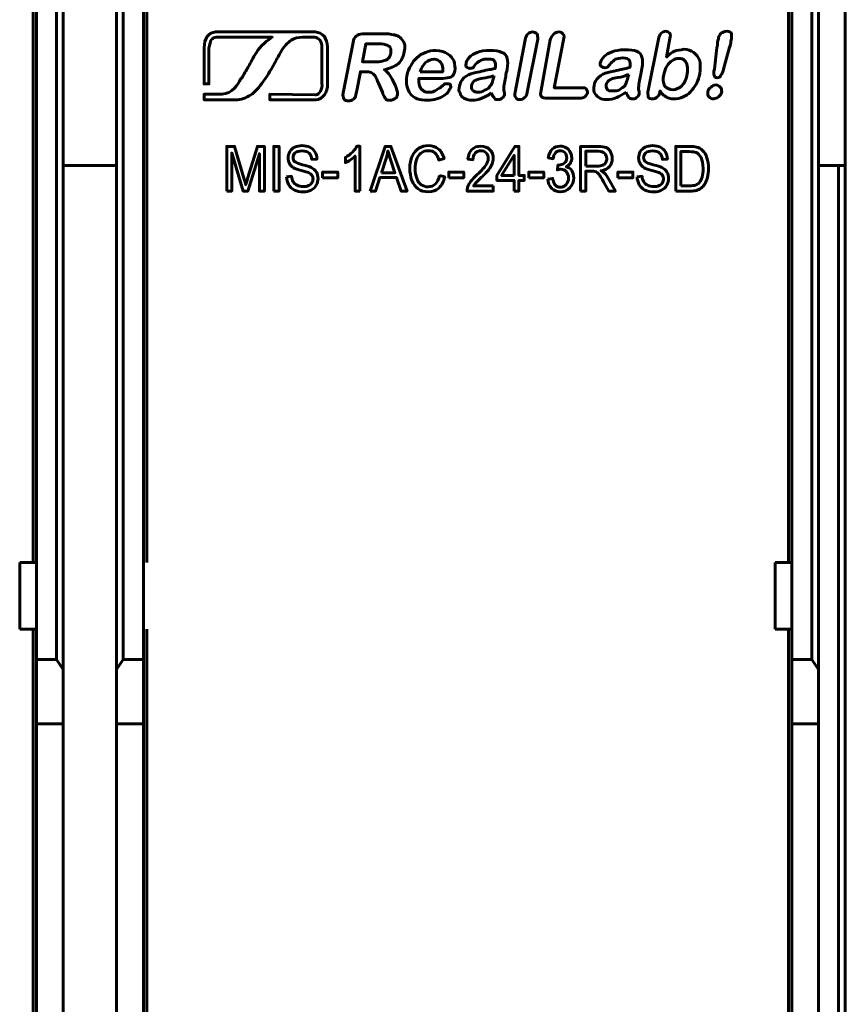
# Model space of a CAD drawing. Header units: millimetres. Extents: x -13 to 39, y -19 to 89.
# Tile 7 of 9: x 14 to 39, y 36 to 65. Entities that reach past the tile are written whole.
import ezdxf

# ---------------------------------------------------------------- set-up
doc = ezdxf.new("R2010")
doc.units = ezdxf.units.MM
doc.linetypes.add('K5LT_BASIC', pattern=[0])

msp = doc.modelspace()

# ---------------------------------------------------------------- linework, layer by layer
at = {"color": 150, "linetype": 'K5LT_BASIC', "lineweight": 60, "true_color": 0x0080ff}
for p, q in [((37.239, 49.238), (37.239, 71.638)), ((14.639, 49.238), (14.639, 67.263)), ((18.039, 49.238), (18.039, 67.263)), ((14.739, 49.238), (14.739, 66.558)), ((15.339, 66.558), (15.339, 46.338)), ((17.339, 46.338), (17.339, 66.558)), ((17.939, 66.558), (17.939, 49.238)), ((37.339, 49.238), (37.339, 66.558)), ((37.939, 66.558), (37.939, 46.338)), ((15.539, 66.302), (15.539, 46.03)), ((17.139, 46.03), (17.139, 66.302)), ((38.139, 46.03), (38.139, 66.302)), ((38.939, 61.118), (38.939, 66.238)), ((15.539, 61.118), (17.139, 61.118)), ((38.139, 61.118), (38.739, 61.118)), ((38.939, 61.118), (38.739, 61.118)), ((38.739, 61.118), (38.739, 8.557)), ((38.939, 61.118), (38.939, 8.557)), ((14.739, 49.238), (14.239, 49.238)), ((14.239, 47.238), (14.239, 49.238)), ((14.739, 49.238), (14.739, 47.238)), ((17.939, 49.238), (17.939, 47.238)), ((36.839, 47.238), (36.839, 49.238)), ((37.339, 49.238), (36.839, 49.238)), ((37.339, 47.238), (37.339, 49.238)), ((14.739, 47.238), (14.239, 47.238)), ((14.639, 22.438), (14.639, 47.238)), ((14.739, 46.338), (14.739, 47.238)), ((17.939, 47.238), (17.939, 46.338)), ((18.039, 22.438), (18.039, 47.238)), ((36.839, 47.238), (37.339, 47.238)), ((37.239, 22.438), (37.239, 47.238)), ((37.339, 46.338), (37.339, 47.238)), ((15.339, 46.338), (14.739, 46.338)), ((14.739, 46.338), (14.739, 44.413)), ((15.539, 46.03), (15.339, 46.338)), ((17.139, 46.03), (17.339, 46.338)), ((17.339, 46.338), (17.939, 46.338)), ((17.939, 46.338), (17.939, 44.413)), ((37.339, 46.338), (37.339, 44.413)), ((37.939, 46.338), (37.339, 46.338)), ((38.139, 46.03), (37.939, 46.338)), ((15.539, 44.413), (15.539, 46.03)), ((17.139, 44.413), (17.139, 46.03)), ((38.139, 44.413), (38.139, 46.03)), ((14.739, 44.413), (15.539, 44.413)), ((14.739, 44.413), (14.739, 25.262)), ((15.539, 25.262), (15.539, 44.413)), ((17.139, 25.262), (17.139, 44.413)), ((17.939, 44.413), (17.139, 44.413)), ((17.939, 44.413), (17.939, 25.262)), ((37.339, 44.413), (37.339, 25.262)), ((38.139, 44.413), (37.339, 44.413)), ((38.139, 25.262), (38.139, 44.413))]:
    msp.add_line(p, q, dxfattribs=at)
for points, knots in [([(33.69, 64.919), (33.69, 64.919), (33.59, 64.363), (33.59, 64.363), (33.67, 64.443), (33.75, 64.502), (33.829, 64.542), (33.908, 64.562), (34.009, 64.581), (34.107, 64.601), (34.227, 64.601), (34.326, 64.562), (34.405, 64.502), (34.485, 64.443), (34.545, 64.363), (34.584, 64.264), (34.604, 64.145), (34.604, 64.025), (34.584, 63.866), (34.564, 63.767), (34.525, 63.668), (34.485, 63.568), (34.426, 63.469), (34.366, 63.389), (34.306, 63.329), (34.247, 63.251), (34.167, 63.21), (34.087, 63.171), (33.988, 63.132), (33.908, 63.111), (33.809, 63.111), (33.769, 63.111), (33.709, 63.111), (33.67, 63.132), (33.61, 63.151), (33.571, 63.171), (33.551, 63.191), (33.512, 63.21), (33.491, 63.231), (33.471, 63.251), (33.452, 63.27), (33.432, 63.31), (33.392, 63.35), (33.392, 63.35), (33.392, 63.31), (33.392, 63.31), (33.372, 63.251), (33.352, 63.191), (33.313, 63.171), (33.273, 63.132), (33.214, 63.111), (33.173, 63.111), (33.114, 63.111), (33.074, 63.132), (33.054, 63.151), (33.035, 63.191), (33.035, 63.251), (33.035, 63.31), (33.035, 63.31), (33.352, 64.899), (33.352, 64.899), (33.352, 64.979), (33.392, 65.038), (33.432, 65.078), (33.471, 65.117), (33.512, 65.137), (33.571, 65.137), (33.61, 65.137), (33.65, 65.117), (33.69, 65.078), (33.709, 65.038), (33.709, 64.998), (33.69, 64.919)], [0, 0, 0, 0, 0.041667, 0.041667, 0.041667, 0.083333, 0.083333, 0.083333, 0.125, 0.125, 0.125, 0.166667, 0.166667, 0.166667, 0.208333, 0.208333, 0.208333, 0.25, 0.25, 0.25, 0.291667, 0.291667, 0.291667, 0.333333, 0.333333, 0.333333, 0.375, 0.375, 0.375, 0.416667, 0.416667, 0.416667, 0.458333, 0.458333, 0.458333, 0.5, 0.5, 0.5, 0.541667, 0.541667, 0.541667, 0.583333, 0.583333, 0.583333, 0.625, 0.625, 0.625, 0.666667, 0.666667, 0.666667, 0.708333, 0.708333, 0.708333, 0.75, 0.75, 0.75, 0.791667, 0.791667, 0.791667, 0.833333, 0.833333, 0.833333, 0.875, 0.875, 0.875, 0.916667, 0.916667, 0.916667, 0.958333, 0.958333, 0.958333, 1, 1, 1, 1]), ([(35.021, 64.005), (35.021, 64.005), (35.1, 64.64), (35.1, 64.64), (35.12, 64.76), (35.12, 64.86), (35.141, 64.899), (35.141, 64.979), (35.18, 65.038), (35.219, 65.078), (35.279, 65.117), (35.319, 65.137), (35.398, 65.137), (35.458, 65.137), (35.517, 65.117), (35.538, 65.058), (35.538, 65.018), (35.538, 64.938), (35.517, 64.839), (35.517, 64.78), (35.498, 64.72), (35.478, 64.661), (35.478, 64.661), (35.299, 64.005), (35.299, 64.005), (35.279, 63.925), (35.26, 63.866), (35.219, 63.826), (35.2, 63.767), (35.16, 63.747), (35.1, 63.747), (35.061, 63.747), (35.021, 63.767), (35.021, 63.806), (35.001, 63.847), (35.001, 63.925), (35.021, 64.005)], [0, 0, 0, 0, 0.083333, 0.083333, 0.083333, 0.166667, 0.166667, 0.166667, 0.25, 0.25, 0.25, 0.333333, 0.333333, 0.333333, 0.416667, 0.416667, 0.416667, 0.5, 0.5, 0.5, 0.583333, 0.583333, 0.583333, 0.666667, 0.666667, 0.666667, 0.75, 0.75, 0.75, 0.833333, 0.833333, 0.833333, 0.916667, 0.916667, 0.916667, 1, 1, 1, 1]), ([(21.792, 64.959), (21.039, 64.959), (20.12, 64.959), (20.12, 64.959), (20.066, 64.959), (20.011, 64.922), (19.975, 64.886), (19.939, 64.831), (19.921, 64.741), (19.902, 64.632), (19.902, 64.632), (19.902, 63.559), (19.902, 63.559), (19.757, 63.559), (19.757, 63.559), (19.757, 64.649), (19.757, 64.649), (19.757, 64.777), (19.793, 64.886), (19.848, 64.976), (19.902, 65.068), (19.994, 65.104), (20.103, 65.122), (20.103, 65.122), (20.12, 65.122), (20.12, 65.122), (22.755, 65.122), (22.755, 65.122), (23.082, 65.122), (23.082, 65.122), (23.191, 65.104), (23.282, 65.068), (23.354, 64.976), (23.409, 64.886), (23.446, 64.795), (23.446, 64.668), (23.446, 64.668), (23.446, 64.649), (23.446, 64.649), (23.446, 63.578), (23.446, 63.578), (23.463, 63.305), (23.3, 63.087), (23.1, 63.087), (23.1, 63.087), (23.082, 63.087), (23.082, 63.087), (21.719, 63.087), (21.719, 63.087), (21.719, 63.251), (21.719, 63.251), (23.082, 63.232), (23.082, 63.232), (23.1, 63.232), (23.1, 63.232), (23.209, 63.251), (23.3, 63.396), (23.282, 63.578), (23.282, 63.578), (23.282, 64.649), (23.282, 64.649), (23.282, 64.741), (23.264, 64.813), (23.228, 64.867), (23.173, 64.922), (23.119, 64.959), (23.064, 64.959), (23.064, 64.959), (23.082, 64.959), (23.082, 64.959), (22.755, 64.959), (22.755, 64.959), (22.735, 64.959), (22.7, 64.959)], [0.8299716, 0.8299716, 0.8299716, 0.8299716, 0.8518519, 0.8518519, 0.8518519, 0.8888889, 0.8888889, 0.8888889, 0.9259259, 0.9259259, 0.9259259, 0.962963, 0.962963, 1, 1, 1.037037, 1.037037, 1.037037, 1.0740741, 1.0740741, 1.0740741, 1.1111111, 1.1111111, 1.1111111, 1.1481481, 1.1481481, 1.1851852, 1.1851852, 1.2222222, 1.2222222, 1.2222222, 1.2592593, 1.2592593, 1.2592593, 1.2962963, 1.2962963, 1.2962963, 1.3333333, 1.3333333, 1.3703704, 1.3703704, 1.3703704, 1.4074074, 1.4074074, 1.4074074, 1.4444444, 1.4444444, 1.4814815, 1.4814815, 1.5185185, 1.5185185, 1.5555556, 1.5555556, 1.5925926, 1.5925926, 1.5925926, 1.6296296, 1.6296296, 1.6296296, 1.6666667, 1.6666667, 1.6666667, 1.7037037, 1.7037037, 1.7037037, 1.7407407, 1.7407407, 1.7407407, 1.7777778, 1.7777778, 1.8148148, 1.8148148, 1.817982, 1.817982, 1.817982, 1.817982]), ([(21.792, 64.959), (21.792, 64.959), (21.792, 64.959), (21.792, 64.959), (21.665, 64.886), (21.428, 64.686), (21.319, 64.504), (21.21, 64.322), (21.156, 64.213), (21.084, 64.087), (21.029, 63.995), (20.975, 63.905), (20.902, 63.76), (20.883, 63.741), (20.866, 63.723), (20.847, 63.705), (20.774, 63.559), (20.611, 63.269), (20.284, 63.251), (20.284, 63.251), (19.757, 63.251), (19.757, 63.251), (19.757, 63.087), (19.757, 63.087), (20.684, 63.087), (20.684, 63.087), (20.866, 63.087), (21.011, 63.142), (21.156, 63.232), (21.283, 63.324), (21.411, 63.469), (21.52, 63.632), (21.683, 63.85), (21.774, 64.014), (21.919, 64.286), (21.956, 64.341), (21.973, 64.395), (22.046, 64.504), (22.155, 64.686), (22.246, 64.795), (22.356, 64.867), (22.465, 64.94), (22.574, 64.959), (22.7, 64.959), (22.7, 64.959), (22.7, 64.959), (22.699, 64.959)], [0.9999909, 0.9999909, 0.9999909, 0.9999909, 1, 1, 1, 1.0666667, 1.0666667, 1.0666667, 1.1333333, 1.1333333, 1.1333333, 1.2, 1.2, 1.2, 1.2666667, 1.2666667, 1.2666667, 1.3333333, 1.3333333, 1.3333333, 1.4, 1.4, 1.4666667, 1.4666667, 1.5333333, 1.5333333, 1.5333333, 1.6, 1.6, 1.6, 1.6666667, 1.6666667, 1.6666667, 1.7333333, 1.7333333, 1.7333333, 1.8, 1.8, 1.8, 1.8666667, 1.8666667, 1.8666667, 1.9333333, 1.9333333, 1.9333333, 1.9344784, 1.9344784, 1.9344784, 1.9344784]), ([(24.572, 63.925), (24.572, 63.925), (24.433, 63.925), (24.433, 63.925), (24.314, 63.31), (24.314, 63.31), (24.293, 63.21), (24.274, 63.151), (24.234, 63.111), (24.174, 63.072), (24.135, 63.052), (24.016, 63.052), (23.956, 63.072), (23.936, 63.111), (23.917, 63.151), (23.896, 63.21), (23.917, 63.29), (23.917, 63.29), (24.215, 64.8), (24.215, 64.8), (24.234, 64.899), (24.254, 64.959), (24.314, 64.998), (24.353, 65.038), (24.413, 65.058), (24.492, 65.058), (24.492, 65.058), (25.148, 65.058), (25.148, 65.058), (25.247, 65.058), (25.306, 65.058), (25.366, 65.038), (25.446, 65.038), (25.485, 65.018), (25.545, 64.998), (25.604, 64.979), (25.645, 64.938), (25.684, 64.879), (25.725, 64.839), (25.744, 64.78), (25.764, 64.72), (25.764, 64.661), (25.764, 64.581), (25.744, 64.521), (25.725, 64.383), (25.664, 64.264), (25.565, 64.164), (25.466, 64.085), (25.327, 64.025), (25.148, 63.985), (25.207, 63.946), (25.267, 63.886), (25.327, 63.806), (25.366, 63.747), (25.406, 63.668), (25.446, 63.588), (25.485, 63.508), (25.505, 63.43), (25.526, 63.37), (25.545, 63.29), (25.545, 63.251), (25.545, 63.231), (25.526, 63.191), (25.526, 63.171), (25.505, 63.151), (25.485, 63.132), (25.446, 63.111), (25.425, 63.091), (25.386, 63.072), (25.347, 63.072), (25.306, 63.072), (25.267, 63.072), (25.228, 63.072), (25.207, 63.091), (25.187, 63.111), (25.168, 63.151), (25.148, 63.171), (25.128, 63.21), (25.108, 63.251), (25.088, 63.31), (25.088, 63.31), (24.969, 63.588), (24.969, 63.588), (24.93, 63.668), (24.909, 63.747), (24.87, 63.806), (24.83, 63.847), (24.79, 63.886), (24.751, 63.906), (24.71, 63.925), (24.651, 63.925), (24.572, 63.925)], [0, 0, 0, 0, 0.032258, 0.032258, 0.064516, 0.064516, 0.064516, 0.096774, 0.096774, 0.096774, 0.129032, 0.129032, 0.16129, 0.16129, 0.16129, 0.193548, 0.193548, 0.193548, 0.225806, 0.225806, 0.225806, 0.258065, 0.258065, 0.258065, 0.290323, 0.290323, 0.290323, 0.322581, 0.322581, 0.322581, 0.354839, 0.354839, 0.354839, 0.387097, 0.387097, 0.387097, 0.419355, 0.419355, 0.419355, 0.451613, 0.451613, 0.451613, 0.483871, 0.483871, 0.483871, 0.516129, 0.516129, 0.516129, 0.548387, 0.548387, 0.548387, 0.580645, 0.580645, 0.580645, 0.612903, 0.612903, 0.612903, 0.645161, 0.645161, 0.645161, 0.677419, 0.677419, 0.677419, 0.709677, 0.709677, 0.709677, 0.741935, 0.741935, 0.741935, 0.774194, 0.774194, 0.774194, 0.806452, 0.806452, 0.806452, 0.83871, 0.83871, 0.83871, 0.870968, 0.870968, 0.870968, 0.903226, 0.903226, 0.903226, 0.935484, 0.935484, 0.935484, 0.967742, 0.967742, 0.967742, 1, 1, 1, 1]), ([(29.062, 63.31), (29.062, 63.31), (29.359, 64.879), (29.359, 64.879), (29.38, 64.959), (29.399, 65.018), (29.439, 65.058), (29.479, 65.098), (29.538, 65.117), (29.578, 65.117), (29.637, 65.117), (29.678, 65.098), (29.717, 65.058), (29.737, 65.018), (29.737, 64.959), (29.737, 64.899), (29.737, 64.899), (29.419, 63.31), (29.419, 63.31), (29.419, 63.231), (29.38, 63.171), (29.339, 63.151), (29.3, 63.111), (29.261, 63.091), (29.141, 63.091), (29.101, 63.111), (29.082, 63.151), (29.041, 63.191), (29.041, 63.231), (29.062, 63.31)], [0, 0, 0, 0, 0.1, 0.1, 0.1, 0.2, 0.2, 0.2, 0.3, 0.3, 0.3, 0.4, 0.4, 0.4, 0.5, 0.5, 0.5, 0.6, 0.6, 0.6, 0.7, 0.7, 0.7, 0.8, 0.8, 0.9, 0.9, 0.9, 1, 1, 1, 1]), ([(30.512, 64.879), (30.512, 64.879), (30.233, 63.449), (30.233, 63.449), (31.048, 63.449), (31.048, 63.449), (31.108, 63.449), (31.167, 63.449), (31.188, 63.409), (31.207, 63.37), (31.227, 63.329), (31.227, 63.29), (31.207, 63.251), (31.188, 63.21), (31.147, 63.171), (31.108, 63.151), (31.048, 63.132), (30.989, 63.132), (30.989, 63.132), (30.035, 63.132), (30.035, 63.132), (29.935, 63.132), (29.876, 63.151), (29.856, 63.171), (29.816, 63.21), (29.816, 63.29), (29.836, 63.37), (29.836, 63.37), (30.114, 64.879), (30.114, 64.879), (30.134, 64.959), (30.173, 65.018), (30.214, 65.058), (30.253, 65.098), (30.313, 65.117), (30.432, 65.117), (30.471, 65.098), (30.492, 65.058), (30.531, 65.018), (30.531, 64.959), (30.512, 64.879)], [0, 0, 0, 0, 0.071429, 0.071429, 0.142857, 0.142857, 0.142857, 0.214286, 0.214286, 0.214286, 0.285714, 0.285714, 0.285714, 0.357143, 0.357143, 0.357143, 0.428571, 0.428571, 0.428571, 0.5, 0.5, 0.5, 0.571429, 0.571429, 0.571429, 0.642857, 0.642857, 0.642857, 0.714286, 0.714286, 0.714286, 0.785714, 0.785714, 0.785714, 0.857143, 0.857143, 0.928571, 0.928571, 0.928571, 1, 1, 1, 1]), ([(24.969, 64.76), (24.969, 64.76), (24.591, 64.76), (24.591, 64.76), (24.492, 64.223), (24.492, 64.223), (24.85, 64.223), (24.85, 64.223), (24.949, 64.223), (25.029, 64.223), (25.088, 64.244), (25.168, 64.264), (25.228, 64.283), (25.267, 64.323), (25.306, 64.363), (25.327, 64.422), (25.347, 64.482), (25.347, 64.542), (25.347, 64.601), (25.327, 64.64), (25.306, 64.681), (25.287, 64.7), (25.228, 64.72), (25.187, 64.741), (25.108, 64.76), (24.969, 64.76)], [0, 0, 0, 0, 0.111111, 0.111111, 0.222222, 0.222222, 0.333333, 0.333333, 0.333333, 0.444444, 0.444444, 0.444444, 0.555556, 0.555556, 0.555556, 0.666667, 0.666667, 0.666667, 0.777778, 0.777778, 0.777778, 0.888889, 0.888889, 0.888889, 1, 1, 1, 1]), ([(26.896, 63.728), (26.896, 63.728), (26.181, 63.728), (26.181, 63.728), (26.181, 63.648), (26.181, 63.568), (26.201, 63.508), (26.22, 63.449), (26.241, 63.389), (26.3, 63.37), (26.34, 63.329), (26.399, 63.31), (26.518, 63.31), (26.559, 63.31), (26.598, 63.329), (26.618, 63.329), (26.658, 63.35), (26.697, 63.37), (26.738, 63.409), (26.777, 63.43), (26.816, 63.449), (26.837, 63.469), (26.896, 63.508), (26.935, 63.549), (26.956, 63.568), (26.995, 63.568), (27.036, 63.568), (27.055, 63.568), (27.095, 63.568), (27.114, 63.549), (27.134, 63.529), (27.134, 63.489), (27.134, 63.449), (27.114, 63.43), (27.095, 63.389), (27.075, 63.35), (27.036, 63.29), (26.995, 63.251), (26.935, 63.21), (26.876, 63.171), (26.797, 63.132), (26.717, 63.111), (26.618, 63.091), (26.539, 63.072), (26.44, 63.072), (26.201, 63.072), (26.023, 63.132), (25.922, 63.27), (25.824, 63.409), (25.784, 63.588), (25.824, 63.806), (25.844, 63.925), (25.883, 64.025), (25.943, 64.104), (25.982, 64.204), (26.042, 64.283), (26.121, 64.342), (26.201, 64.422), (26.28, 64.462), (26.38, 64.502), (26.479, 64.542), (26.578, 64.562), (26.697, 64.562), (26.837, 64.562), (26.956, 64.521), (27.036, 64.462), (27.134, 64.402), (27.194, 64.323), (27.233, 64.244), (27.254, 64.145), (27.274, 64.045), (27.233, 63.847), (27.194, 63.787), (27.075, 63.747), (26.995, 63.728), (26.896, 63.728)], [0, 0, 0, 0, 0.038462, 0.038462, 0.038462, 0.076923, 0.076923, 0.076923, 0.115385, 0.115385, 0.115385, 0.153846, 0.153846, 0.192308, 0.192308, 0.192308, 0.230769, 0.230769, 0.230769, 0.269231, 0.269231, 0.269231, 0.307692, 0.307692, 0.307692, 0.346154, 0.346154, 0.346154, 0.384615, 0.384615, 0.384615, 0.423077, 0.423077, 0.423077, 0.461538, 0.461538, 0.461538, 0.5, 0.5, 0.5, 0.538462, 0.538462, 0.538462, 0.576923, 0.576923, 0.576923, 0.615385, 0.615385, 0.615385, 0.653846, 0.653846, 0.653846, 0.692308, 0.692308, 0.692308, 0.730769, 0.730769, 0.730769, 0.769231, 0.769231, 0.769231, 0.807692, 0.807692, 0.807692, 0.846154, 0.846154, 0.846154, 0.884615, 0.884615, 0.884615, 0.923077, 0.923077, 0.961538, 0.961538, 1, 1, 1, 1]), ([(28.346, 63.29), (28.246, 63.21), (28.147, 63.171), (28.068, 63.132), (27.969, 63.091), (27.87, 63.072), (27.77, 63.072), (27.691, 63.072), (27.611, 63.091), (27.531, 63.132), (27.472, 63.171), (27.432, 63.21), (27.412, 63.29), (27.373, 63.35), (27.373, 63.409), (27.393, 63.489), (27.412, 63.588), (27.453, 63.668), (27.531, 63.747), (27.611, 63.806), (27.71, 63.866), (27.81, 63.886), (27.85, 63.886), (27.909, 63.906), (28.008, 63.925), (28.088, 63.946), (28.168, 63.966), (28.246, 63.985), (28.306, 63.985), (28.386, 64.005), (28.466, 64.025), (28.485, 64.124), (28.485, 64.204), (28.445, 64.244), (28.425, 64.283), (28.366, 64.303), (28.246, 64.303), (28.168, 64.303), (28.088, 64.303), (28.028, 64.264), (27.989, 64.244), (27.929, 64.204), (27.889, 64.164), (27.85, 64.104), (27.81, 64.065), (27.81, 64.045), (27.79, 64.045), (27.751, 64.025), (27.71, 64.025), (27.671, 64.025), (27.631, 64.045), (27.611, 64.065), (27.591, 64.085), (27.572, 64.124), (27.591, 64.164), (27.591, 64.223), (27.631, 64.283), (27.691, 64.363), (27.751, 64.422), (27.829, 64.462), (27.929, 64.502), (28.028, 64.542), (28.147, 64.562), (28.306, 64.562), (28.466, 64.562), (28.585, 64.542), (28.665, 64.502), (28.743, 64.482), (28.803, 64.422), (28.823, 64.323), (28.843, 64.244), (28.843, 64.145), (28.823, 64.005), (28.803, 63.925), (28.784, 63.847), (28.784, 63.787), (28.764, 63.728), (28.764, 63.668), (28.743, 63.588), (28.724, 63.529), (28.724, 63.449), (28.724, 63.37), (28.743, 63.31), (28.743, 63.251), (28.743, 63.231), (28.724, 63.191), (28.704, 63.151), (28.665, 63.132), (28.624, 63.091), (28.585, 63.091), (28.544, 63.091), (28.505, 63.091), (28.466, 63.091), (28.445, 63.132), (28.406, 63.171), (28.386, 63.21), (28.346, 63.29)], [0, 0, 0, 0, 0.03125, 0.03125, 0.03125, 0.0625, 0.0625, 0.0625, 0.09375, 0.09375, 0.09375, 0.125, 0.125, 0.125, 0.15625, 0.15625, 0.15625, 0.1875, 0.1875, 0.1875, 0.21875, 0.21875, 0.21875, 0.25, 0.25, 0.25, 0.28125, 0.28125, 0.28125, 0.3125, 0.3125, 0.3125, 0.34375, 0.34375, 0.34375, 0.375, 0.375, 0.375, 0.40625, 0.40625, 0.40625, 0.4375, 0.4375, 0.4375, 0.46875, 0.46875, 0.46875, 0.5, 0.5, 0.5, 0.53125, 0.53125, 0.53125, 0.5625, 0.5625, 0.5625, 0.59375, 0.59375, 0.59375, 0.625, 0.625, 0.625, 0.65625, 0.65625, 0.65625, 0.6875, 0.6875, 0.6875, 0.71875, 0.71875, 0.71875, 0.75, 0.75, 0.75, 0.78125, 0.78125, 0.78125, 0.8125, 0.8125, 0.8125, 0.84375, 0.84375, 0.84375, 0.875, 0.875, 0.875, 0.90625, 0.90625, 0.90625, 0.9375, 0.9375, 0.9375, 0.96875, 0.96875, 0.96875, 1, 1, 1, 1]), ([(32.379, 63.31), (32.279, 63.251), (32.18, 63.191), (32.101, 63.151), (32.002, 63.111), (31.903, 63.091), (31.803, 63.091), (31.704, 63.091), (31.624, 63.111), (31.564, 63.151), (31.505, 63.191), (31.465, 63.251), (31.426, 63.31), (31.406, 63.37), (31.406, 63.43), (31.426, 63.508), (31.426, 63.608), (31.486, 63.687), (31.564, 63.767), (31.644, 63.826), (31.724, 63.886), (31.843, 63.906), (31.882, 63.906), (31.942, 63.925), (32.022, 63.946), (32.121, 63.966), (32.201, 63.985), (32.279, 64.005), (32.339, 64.005), (32.419, 64.025), (32.499, 64.065), (32.518, 64.145), (32.499, 64.223), (32.478, 64.264), (32.458, 64.303), (32.398, 64.342), (32.279, 64.342), (32.18, 64.323), (32.121, 64.323), (32.061, 64.303), (32.022, 64.264), (31.962, 64.223), (31.922, 64.184), (31.882, 64.124), (31.843, 64.085), (31.823, 64.065), (31.823, 64.065), (31.784, 64.045), (31.743, 64.045), (31.704, 64.045), (31.664, 64.065), (31.644, 64.085), (31.605, 64.104), (31.605, 64.145), (31.605, 64.184), (31.624, 64.244), (31.664, 64.323), (31.724, 64.383), (31.784, 64.443), (31.862, 64.482), (31.962, 64.521), (32.061, 64.562), (32.18, 64.581), (32.339, 64.581), (32.499, 64.581), (32.618, 64.562), (32.696, 64.542), (32.776, 64.502), (32.836, 64.443), (32.856, 64.363), (32.875, 64.264), (32.875, 64.164), (32.856, 64.025), (32.836, 63.946), (32.816, 63.866), (32.816, 63.806), (32.797, 63.747), (32.776, 63.687), (32.776, 63.608), (32.756, 63.549), (32.756, 63.469), (32.756, 63.389), (32.776, 63.329), (32.776, 63.27), (32.776, 63.251), (32.756, 63.21), (32.737, 63.191), (32.696, 63.151), (32.657, 63.111), (32.618, 63.111), (32.558, 63.111), (32.538, 63.111), (32.499, 63.132), (32.458, 63.151), (32.439, 63.191), (32.398, 63.251), (32.379, 63.31)], [0, 0, 0, 0, 0.03125, 0.03125, 0.03125, 0.0625, 0.0625, 0.0625, 0.09375, 0.09375, 0.09375, 0.125, 0.125, 0.125, 0.15625, 0.15625, 0.15625, 0.1875, 0.1875, 0.1875, 0.21875, 0.21875, 0.21875, 0.25, 0.25, 0.25, 0.28125, 0.28125, 0.28125, 0.3125, 0.3125, 0.3125, 0.34375, 0.34375, 0.34375, 0.375, 0.375, 0.375, 0.40625, 0.40625, 0.40625, 0.4375, 0.4375, 0.4375, 0.46875, 0.46875, 0.46875, 0.5, 0.5, 0.5, 0.53125, 0.53125, 0.53125, 0.5625, 0.5625, 0.5625, 0.59375, 0.59375, 0.59375, 0.625, 0.625, 0.625, 0.65625, 0.65625, 0.65625, 0.6875, 0.6875, 0.6875, 0.71875, 0.71875, 0.71875, 0.75, 0.75, 0.75, 0.78125, 0.78125, 0.78125, 0.8125, 0.8125, 0.8125, 0.84375, 0.84375, 0.84375, 0.875, 0.875, 0.875, 0.90625, 0.90625, 0.90625, 0.9375, 0.9375, 0.9375, 0.96875, 0.96875, 0.96875, 1, 1, 1, 1]), ([(26.22, 63.925), (26.22, 63.925), (26.896, 63.925), (26.896, 63.925), (26.896, 64.065), (26.896, 64.145), (26.837, 64.204), (26.797, 64.264), (26.717, 64.303), (26.637, 64.303), (26.539, 64.303), (26.459, 64.264), (26.38, 64.204), (26.32, 64.145), (26.261, 64.045), (26.22, 63.925)], [0, 0, 0, 0, 0.2, 0.2, 0.2, 0.4, 0.4, 0.4, 0.6, 0.6, 0.6, 0.8, 0.8, 0.8, 1, 1, 1, 1]), ([(33.512, 63.847), (33.471, 63.707), (33.491, 63.588), (33.531, 63.508), (33.59, 63.43), (33.67, 63.389), (33.789, 63.389), (33.869, 63.389), (33.968, 63.43), (34.048, 63.508), (34.128, 63.588), (34.187, 63.707), (34.206, 63.866), (34.227, 63.946), (34.227, 64.045), (34.206, 64.104), (34.206, 64.184), (34.167, 64.223), (34.128, 64.264), (34.087, 64.303), (34.028, 64.323), (33.968, 64.323), (33.888, 64.323), (33.829, 64.303), (33.769, 64.264), (33.69, 64.223), (33.65, 64.164), (33.61, 64.104), (33.551, 64.025), (33.531, 63.946), (33.512, 63.847)], [0, 0, 0, 0, 0.1, 0.1, 0.1, 0.2, 0.2, 0.2, 0.3, 0.3, 0.3, 0.4, 0.4, 0.4, 0.5, 0.5, 0.5, 0.6, 0.6, 0.6, 0.7, 0.7, 0.7, 0.8, 0.8, 0.8, 0.9, 0.9, 0.9, 1, 1, 1, 1]), ([(28.425, 63.806), (28.366, 63.787), (28.287, 63.767), (28.187, 63.747), (28.068, 63.728), (28.008, 63.707), (27.969, 63.707), (27.909, 63.687), (27.87, 63.668), (27.829, 63.648), (27.79, 63.608), (27.77, 63.568), (27.751, 63.508), (27.751, 63.469), (27.751, 63.409), (27.79, 63.37), (27.829, 63.329), (27.889, 63.31), (27.948, 63.31), (28.028, 63.31), (28.088, 63.329), (28.147, 63.37), (28.227, 63.389), (28.287, 63.449), (28.306, 63.489), (28.366, 63.549), (28.386, 63.627), (28.425, 63.767), (28.425, 63.767), (28.425, 63.806), (28.425, 63.806)], [0, 0, 0, 0, 0.1, 0.1, 0.1, 0.2, 0.2, 0.2, 0.3, 0.3, 0.3, 0.4, 0.4, 0.4, 0.5, 0.5, 0.5, 0.6, 0.6, 0.6, 0.7, 0.7, 0.7, 0.8, 0.8, 0.8, 0.9, 0.9, 0.9, 1, 1, 1, 1]), ([(32.458, 63.847), (32.398, 63.826), (32.32, 63.787), (32.22, 63.767), (32.101, 63.747), (32.022, 63.728), (31.981, 63.728), (31.942, 63.707), (31.903, 63.687), (31.862, 63.668), (31.823, 63.627), (31.803, 63.588), (31.784, 63.529), (31.784, 63.489), (31.784, 63.43), (31.823, 63.389), (31.862, 63.35), (31.903, 63.35), (31.981, 63.35), (32.041, 63.35), (32.121, 63.35), (32.18, 63.389), (32.26, 63.43), (32.3, 63.469), (32.339, 63.508), (32.379, 63.568), (32.419, 63.668), (32.439, 63.787), (32.439, 63.787), (32.458, 63.847), (32.458, 63.847)], [0, 0, 0, 0, 0.1, 0.1, 0.1, 0.2, 0.2, 0.2, 0.3, 0.3, 0.3, 0.4, 0.4, 0.4, 0.5, 0.5, 0.5, 0.6, 0.6, 0.6, 0.7, 0.7, 0.7, 0.8, 0.8, 0.8, 0.9, 0.9, 0.9, 1, 1, 1, 1]), ([(35.001, 63.111), (34.942, 63.111), (34.902, 63.132), (34.862, 63.171), (34.822, 63.21), (34.822, 63.251), (34.822, 63.329), (34.843, 63.37), (34.862, 63.43), (34.921, 63.469), (34.962, 63.508), (35.001, 63.529), (35.12, 63.529), (35.16, 63.508), (35.2, 63.469), (35.24, 63.43), (35.24, 63.37), (35.24, 63.329), (35.219, 63.251), (35.2, 63.21), (35.141, 63.171), (35.1, 63.132), (35.041, 63.132), (35.001, 63.111)], [0, 0, 0, 0, 0.125, 0.125, 0.125, 0.25, 0.25, 0.25, 0.375, 0.375, 0.375, 0.5, 0.5, 0.625, 0.625, 0.625, 0.75, 0.75, 0.75, 0.875, 0.875, 0.875, 1, 1, 1, 1]), ([(20.431, 60.353), (20.431, 60.353), (20.431, 61.692), (20.431, 61.692), (20.666, 61.692), (20.666, 61.692), (20.947, 60.744), (20.947, 60.744), (20.973, 60.656), (20.991, 60.59), (21.003, 60.546), (21.017, 60.595), (21.038, 60.667), (21.067, 60.761), (21.067, 60.761), (21.352, 61.692), (21.352, 61.692), (21.562, 61.692), (21.562, 61.692), (21.562, 60.353), (21.562, 60.353), (21.411, 60.353), (21.411, 60.353), (21.411, 61.473), (21.411, 61.473), (21.065, 60.353), (21.065, 60.353), (20.924, 60.353), (20.924, 60.353), (20.582, 61.494), (20.582, 61.494), (20.582, 60.353), (20.582, 60.353), (20.431, 60.353), (20.431, 60.353)], [0, 0, 0, 0, 0.066667, 0.066667, 0.133333, 0.133333, 0.2, 0.2, 0.2, 0.266667, 0.266667, 0.266667, 0.333333, 0.333333, 0.333333, 0.4, 0.4, 0.466667, 0.466667, 0.533333, 0.533333, 0.6, 0.6, 0.666667, 0.666667, 0.733333, 0.733333, 0.8, 0.8, 0.866667, 0.866667, 0.933333, 0.933333, 1, 1, 1, 1]), ([(21.84, 60.353), (21.84, 60.353), (21.84, 61.692), (21.84, 61.692), (21.998, 61.692), (21.998, 61.692), (21.998, 60.353), (21.998, 60.353), (21.84, 60.353), (21.84, 60.353)], [0, 0, 0, 0, 0.25, 0.25, 0.5, 0.5, 0.75, 0.75, 1, 1, 1, 1]), ([(22.222, 60.783), (22.222, 60.783), (22.37, 60.798), (22.37, 60.798), (22.377, 60.731), (22.393, 60.676), (22.419, 60.633), (22.444, 60.59), (22.484, 60.555), (22.538, 60.528), (22.592, 60.501), (22.652, 60.488), (22.72, 60.488), (22.78, 60.488), (22.832, 60.498), (22.878, 60.518), (22.924, 60.538), (22.958, 60.566), (22.98, 60.601), (23.002, 60.637), (23.014, 60.675), (23.014, 60.716), (23.014, 60.758), (23.003, 60.794), (22.982, 60.826), (22.96, 60.857), (22.924, 60.883), (22.875, 60.905), (22.843, 60.918), (22.773, 60.94), (22.555, 60.999), (22.479, 61.027), (22.435, 61.053), (22.378, 61.087), (22.336, 61.129), (22.309, 61.178), (22.281, 61.228), (22.267, 61.284), (22.267, 61.345), (22.267, 61.413), (22.284, 61.476), (22.318, 61.535), (22.352, 61.594), (22.402, 61.638), (22.467, 61.669), (22.532, 61.699), (22.605, 61.714), (22.684, 61.714), (22.772, 61.714), (22.85, 61.699), (22.917, 61.667), (22.984, 61.635), (23.035, 61.588), (23.072, 61.525), (23.108, 61.463), (23.127, 61.393), (23.13, 61.314), (23.13, 61.314), (22.979, 61.301), (22.979, 61.301), (22.971, 61.386), (22.944, 61.45), (22.897, 61.493), (22.85, 61.536), (22.781, 61.557), (22.69, 61.557), (22.596, 61.557), (22.526, 61.538), (22.483, 61.499), (22.44, 61.459), (22.418, 61.412), (22.418, 61.356), (22.418, 61.308), (22.433, 61.269), (22.464, 61.238), (22.494, 61.207), (22.573, 61.175), (22.7, 61.142), (22.828, 61.11), (22.915, 61.081), (22.963, 61.057), (23.032, 61.021), (23.083, 60.976), (23.115, 60.921), (23.148, 60.866), (23.165, 60.803), (23.165, 60.731), (23.165, 60.66), (23.147, 60.593), (23.11, 60.53), (23.074, 60.467), (23.023, 60.418), (22.887, 60.348), (22.812, 60.331), (22.727, 60.331), (22.62, 60.331), (22.53, 60.349), (22.458, 60.384), (22.385, 60.419), (22.329, 60.472), (22.288, 60.543), (22.246, 60.614), (22.225, 60.694), (22.222, 60.783)], [0, 0, 0, 0, 0.028571, 0.028571, 0.028571, 0.057143, 0.057143, 0.057143, 0.085714, 0.085714, 0.085714, 0.114286, 0.114286, 0.114286, 0.142857, 0.142857, 0.142857, 0.171429, 0.171429, 0.171429, 0.2, 0.2, 0.2, 0.228571, 0.228571, 0.228571, 0.257143, 0.257143, 0.257143, 0.285714, 0.285714, 0.314286, 0.314286, 0.314286, 0.342857, 0.342857, 0.342857, 0.371429, 0.371429, 0.371429, 0.4, 0.4, 0.4, 0.428571, 0.428571, 0.428571, 0.457143, 0.457143, 0.457143, 0.485714, 0.485714, 0.485714, 0.514286, 0.514286, 0.514286, 0.542857, 0.542857, 0.542857, 0.571429, 0.571429, 0.571429, 0.6, 0.6, 0.6, 0.628571, 0.628571, 0.628571, 0.657143, 0.657143, 0.657143, 0.685714, 0.685714, 0.685714, 0.714286, 0.714286, 0.714286, 0.742857, 0.742857, 0.742857, 0.771429, 0.771429, 0.771429, 0.8, 0.8, 0.8, 0.828571, 0.828571, 0.828571, 0.857143, 0.857143, 0.857143, 0.885714, 0.885714, 0.914286, 0.914286, 0.914286, 0.942857, 0.942857, 0.942857, 0.971429, 0.971429, 0.971429, 1, 1, 1, 1]), ([(24.418, 60.353), (24.418, 60.353), (24.272, 60.353), (24.272, 60.353), (24.272, 61.401), (24.272, 61.401), (24.237, 61.363), (24.191, 61.325), (24.134, 61.288), (24.077, 61.25), (24.026, 61.222), (23.981, 61.203), (23.981, 61.203), (23.981, 61.362), (23.981, 61.362), (24.062, 61.405), (24.133, 61.457), (24.194, 61.519), (24.255, 61.58), (24.299, 61.64), (24.324, 61.698), (24.324, 61.698), (24.418, 61.698), (24.418, 61.698), (24.418, 60.353), (24.418, 60.353)], [0, 0, 0, 0, 0.111111, 0.111111, 0.222222, 0.222222, 0.222222, 0.333333, 0.333333, 0.333333, 0.444444, 0.444444, 0.444444, 0.555556, 0.555556, 0.555556, 0.666667, 0.666667, 0.666667, 0.777778, 0.777778, 0.777778, 0.888889, 0.888889, 1, 1, 1, 1]), ([(24.72, 60.353), (24.72, 60.353), (25.175, 61.692), (25.175, 61.692), (25.347, 61.692), (25.347, 61.692), (25.83, 60.353), (25.83, 60.353), (25.651, 60.353), (25.651, 60.353), (25.514, 60.759), (25.514, 60.759), (25.015, 60.759), (25.015, 60.759), (24.887, 60.353), (24.887, 60.353), (24.72, 60.353), (24.72, 60.353)], [0, 0, 0, 0, 0.125, 0.125, 0.25, 0.25, 0.375, 0.375, 0.5, 0.5, 0.625, 0.625, 0.75, 0.75, 0.875, 0.875, 1, 1, 1, 1]), ([(26.799, 60.823), (26.799, 60.823), (26.956, 60.778), (26.956, 60.778), (26.923, 60.633), (26.864, 60.522), (26.779, 60.446), (26.694, 60.369), (26.589, 60.331), (26.466, 60.331), (26.339, 60.331), (26.235, 60.36), (26.155, 60.419), (26.075, 60.478), (26.014, 60.563), (25.972, 60.674), (25.931, 60.786), (25.91, 60.905), (25.91, 61.033), (25.91, 61.172), (25.933, 61.293), (25.98, 61.397), (26.028, 61.501), (26.095, 61.58), (26.268, 61.688), (26.364, 61.714), (26.468, 61.714), (26.587, 61.714), (26.687, 61.681), (26.767, 61.612), (26.848, 61.544), (26.905, 61.448), (26.936, 61.325), (26.936, 61.325), (26.782, 61.284), (26.782, 61.284), (26.755, 61.381), (26.715, 61.452), (26.663, 61.496), (26.611, 61.541), (26.545, 61.563), (26.466, 61.563), (26.375, 61.563), (26.299, 61.538), (26.238, 61.489), (26.177, 61.44), (26.134, 61.374), (26.109, 61.291), (26.084, 61.207), (26.072, 61.122), (26.072, 61.034), (26.072, 60.92), (26.087, 60.82), (26.116, 60.736), (26.145, 60.651), (26.191, 60.587), (26.252, 60.545), (26.314, 60.503), (26.381, 60.482), (26.453, 60.482), (26.541, 60.482), (26.615, 60.511), (26.675, 60.568), (26.736, 60.625), (26.777, 60.71), (26.799, 60.823)], [0, 0, 0, 0, 0.045455, 0.045455, 0.045455, 0.090909, 0.090909, 0.090909, 0.136364, 0.136364, 0.136364, 0.181818, 0.181818, 0.181818, 0.227273, 0.227273, 0.227273, 0.272727, 0.272727, 0.272727, 0.318182, 0.318182, 0.318182, 0.363636, 0.363636, 0.409091, 0.409091, 0.409091, 0.454545, 0.454545, 0.454545, 0.5, 0.5, 0.5, 0.545455, 0.545455, 0.545455, 0.590909, 0.590909, 0.590909, 0.636364, 0.636364, 0.636364, 0.681818, 0.681818, 0.681818, 0.727273, 0.727273, 0.727273, 0.772727, 0.772727, 0.772727, 0.818182, 0.818182, 0.818182, 0.863636, 0.863636, 0.863636, 0.909091, 0.909091, 0.909091, 0.954545, 0.954545, 0.954545, 1, 1, 1, 1]), ([(28.407, 60.51), (28.407, 60.51), (28.407, 60.353), (28.407, 60.353), (27.622, 60.353), (27.622, 60.353), (27.621, 60.393), (27.627, 60.431), (27.639, 60.468), (27.659, 60.528), (27.691, 60.587), (27.736, 60.646), (27.78, 60.704), (27.844, 60.771), (27.926, 60.848), (28.054, 60.967), (28.142, 61.061), (28.187, 61.131), (28.233, 61.201), (28.256, 61.267), (28.256, 61.329), (28.256, 61.394), (28.235, 61.449), (28.194, 61.494), (28.152, 61.539), (28.098, 61.561), (28.032, 61.561), (27.961, 61.561), (27.905, 61.537), (27.863, 61.49), (27.821, 61.443), (27.8, 61.378), (27.799, 61.294), (27.799, 61.294), (27.65, 61.311), (27.65, 61.311), (27.66, 61.437), (27.699, 61.533), (27.766, 61.599), (27.833, 61.665), (27.922, 61.698), (28.035, 61.698), (28.149, 61.698), (28.239, 61.662), (28.305, 61.591), (28.372, 61.519), (28.405, 61.431), (28.405, 61.326), (28.405, 61.272), (28.395, 61.219), (28.376, 61.168), (28.356, 61.116), (28.324, 61.061), (28.279, 61.004), (28.234, 60.947), (28.159, 60.868), (28.055, 60.768), (27.967, 60.685), (27.911, 60.629), (27.886, 60.6), (27.861, 60.57), (27.841, 60.54), (27.825, 60.51), (27.825, 60.51), (28.407, 60.51), (28.407, 60.51)], [0, 0, 0, 0, 0.045455, 0.045455, 0.090909, 0.090909, 0.090909, 0.136364, 0.136364, 0.136364, 0.181818, 0.181818, 0.181818, 0.227273, 0.227273, 0.227273, 0.272727, 0.272727, 0.272727, 0.318182, 0.318182, 0.318182, 0.363636, 0.363636, 0.363636, 0.409091, 0.409091, 0.409091, 0.454545, 0.454545, 0.454545, 0.5, 0.5, 0.5, 0.545455, 0.545455, 0.545455, 0.590909, 0.590909, 0.590909, 0.636364, 0.636364, 0.636364, 0.681818, 0.681818, 0.681818, 0.727273, 0.727273, 0.727273, 0.772727, 0.772727, 0.772727, 0.818182, 0.818182, 0.818182, 0.863636, 0.863636, 0.863636, 0.909091, 0.909091, 0.909091, 0.954545, 0.954545, 0.954545, 1, 1, 1, 1]), ([(29.029, 60.353), (29.029, 60.353), (29.029, 60.673), (29.029, 60.673), (28.514, 60.673), (28.514, 60.673), (28.514, 60.825), (28.514, 60.825), (29.056, 61.692), (29.056, 61.692), (29.175, 61.692), (29.175, 61.692), (29.175, 60.825), (29.175, 60.825), (29.336, 60.825), (29.336, 60.825), (29.336, 60.673), (29.336, 60.673), (29.175, 60.673), (29.175, 60.673), (29.175, 60.353), (29.175, 60.353), (29.029, 60.353), (29.029, 60.353)], [0, 0, 0, 0, 0.090909, 0.090909, 0.181818, 0.181818, 0.272727, 0.272727, 0.363636, 0.363636, 0.454545, 0.454545, 0.545455, 0.545455, 0.636364, 0.636364, 0.727273, 0.727273, 0.818182, 0.818182, 0.909091, 0.909091, 1, 1, 1, 1]), ([(30.036, 60.709), (30.036, 60.709), (30.182, 60.731), (30.182, 60.731), (30.199, 60.638), (30.227, 60.57), (30.267, 60.529), (30.307, 60.488), (30.356, 60.467), (30.414, 60.467), (30.483, 60.467), (30.542, 60.494), (30.588, 60.548), (30.635, 60.601), (30.659, 60.668), (30.659, 60.747), (30.659, 60.822), (30.637, 60.885), (30.593, 60.934), (30.549, 60.983), (30.494, 61.007), (30.426, 61.007), (30.399, 61.007), (30.365, 61.001), (30.324, 60.989), (30.324, 60.989), (30.34, 61.133), (30.34, 61.133), (30.349, 61.132), (30.357, 61.131), (30.363, 61.131), (30.426, 61.131), (30.481, 61.15), (30.531, 61.186), (30.581, 61.222), (30.606, 61.279), (30.606, 61.354), (30.606, 61.414), (30.588, 61.464), (30.551, 61.504), (30.515, 61.543), (30.469, 61.563), (30.412, 61.563), (30.355, 61.563), (30.307, 61.543), (30.27, 61.502), (30.232, 61.462), (30.208, 61.401), (30.197, 61.32), (30.197, 61.32), (30.051, 61.35), (30.051, 61.35), (30.069, 61.46), (30.109, 61.546), (30.173, 61.607), (30.235, 61.667), (30.314, 61.698), (30.408, 61.698), (30.473, 61.698), (30.532, 61.682), (30.586, 61.651), (30.641, 61.619), (30.683, 61.577), (30.712, 61.523), (30.74, 61.469), (30.755, 61.411), (30.755, 61.351), (30.755, 61.293), (30.741, 61.241), (30.714, 61.193), (30.686, 61.146), (30.645, 61.108), (30.591, 61.08), (30.662, 61.062), (30.716, 61.024), (30.755, 60.966), (30.793, 60.909), (30.813, 60.837), (30.813, 60.75), (30.813, 60.633), (30.775, 60.534), (30.7, 60.453), (30.624, 60.371), (30.529, 60.331), (30.413, 60.331), (30.309, 60.331), (30.223, 60.366), (30.154, 60.436), (30.085, 60.506), (30.046, 60.597), (30.036, 60.709)], [0, 0, 0, 0, 0.033333, 0.033333, 0.033333, 0.066667, 0.066667, 0.066667, 0.1, 0.1, 0.1, 0.133333, 0.133333, 0.133333, 0.166667, 0.166667, 0.166667, 0.2, 0.2, 0.2, 0.233333, 0.233333, 0.233333, 0.266667, 0.266667, 0.266667, 0.3, 0.3, 0.3, 0.333333, 0.333333, 0.333333, 0.366667, 0.366667, 0.366667, 0.4, 0.4, 0.4, 0.433333, 0.433333, 0.433333, 0.466667, 0.466667, 0.466667, 0.5, 0.5, 0.5, 0.533333, 0.533333, 0.533333, 0.566667, 0.566667, 0.566667, 0.6, 0.6, 0.6, 0.633333, 0.633333, 0.633333, 0.666667, 0.666667, 0.666667, 0.7, 0.7, 0.7, 0.733333, 0.733333, 0.733333, 0.766667, 0.766667, 0.766667, 0.8, 0.8, 0.8, 0.833333, 0.833333, 0.833333, 0.866667, 0.866667, 0.866667, 0.9, 0.9, 0.9, 0.933333, 0.933333, 0.933333, 0.966667, 0.966667, 0.966667, 1, 1, 1, 1]), ([(31.018, 60.353), (31.018, 60.353), (31.018, 61.692), (31.018, 61.692), (31.544, 61.692), (31.544, 61.692), (31.649, 61.692), (31.73, 61.68), (31.84, 61.632), (31.883, 61.59), (31.916, 61.529), (31.949, 61.468), (31.965, 61.401), (31.965, 61.327), (31.965, 61.232), (31.938, 61.152), (31.884, 61.087), (31.829, 61.022), (31.745, 60.981), (31.632, 60.963), (31.673, 60.94), (31.705, 60.918), (31.726, 60.896), (31.772, 60.849), (31.816, 60.789), (31.856, 60.718), (31.856, 60.718), (32.061, 60.353), (32.061, 60.353), (31.865, 60.353), (31.865, 60.353), (31.708, 60.632), (31.708, 60.632), (31.663, 60.713), (31.625, 60.774), (31.596, 60.817), (31.566, 60.859), (31.539, 60.889), (31.516, 60.906), (31.493, 60.923), (31.469, 60.935), (31.444, 60.942), (31.427, 60.946), (31.398, 60.948), (31.357, 60.948), (31.357, 60.948), (31.176, 60.948), (31.176, 60.948), (31.176, 60.353), (31.176, 60.353), (31.018, 60.353), (31.018, 60.353)], [0, 0, 0, 0, 0.052632, 0.052632, 0.105263, 0.105263, 0.105263, 0.157895, 0.157895, 0.210526, 0.210526, 0.210526, 0.263158, 0.263158, 0.263158, 0.315789, 0.315789, 0.315789, 0.368421, 0.368421, 0.368421, 0.421053, 0.421053, 0.421053, 0.473684, 0.473684, 0.473684, 0.526316, 0.526316, 0.578947, 0.578947, 0.631579, 0.631579, 0.631579, 0.684211, 0.684211, 0.684211, 0.736842, 0.736842, 0.736842, 0.789474, 0.789474, 0.789474, 0.842105, 0.842105, 0.842105, 0.894737, 0.894737, 0.947368, 0.947368, 1, 1, 1, 1]), ([(32.711, 60.783), (32.711, 60.783), (32.858, 60.798), (32.858, 60.798), (32.865, 60.731), (32.881, 60.676), (32.907, 60.633), (32.932, 60.59), (32.972, 60.555), (33.026, 60.528), (33.08, 60.501), (33.14, 60.488), (33.208, 60.488), (33.268, 60.488), (33.32, 60.498), (33.366, 60.518), (33.412, 60.538), (33.446, 60.566), (33.468, 60.601), (33.491, 60.637), (33.502, 60.675), (33.502, 60.716), (33.502, 60.758), (33.491, 60.794), (33.47, 60.826), (33.448, 60.857), (33.413, 60.883), (33.363, 60.905), (33.331, 60.918), (33.261, 60.94), (33.043, 60.999), (32.967, 61.027), (32.923, 61.053), (32.867, 61.087), (32.825, 61.129), (32.797, 61.178), (32.769, 61.228), (32.755, 61.284), (32.755, 61.345), (32.755, 61.413), (32.772, 61.476), (32.806, 61.535), (32.84, 61.594), (32.89, 61.638), (32.955, 61.669), (33.02, 61.699), (33.093, 61.714), (33.173, 61.714), (33.26, 61.714), (33.338, 61.699), (33.405, 61.667), (33.472, 61.635), (33.523, 61.588), (33.56, 61.525), (33.596, 61.463), (33.615, 61.393), (33.618, 61.314), (33.618, 61.314), (33.467, 61.301), (33.467, 61.301), (33.459, 61.386), (33.432, 61.45), (33.385, 61.493), (33.339, 61.536), (33.27, 61.557), (33.179, 61.557), (33.084, 61.557), (33.014, 61.538), (32.971, 61.499), (32.928, 61.459), (32.906, 61.412), (32.906, 61.356), (32.906, 61.308), (32.921, 61.269), (32.952, 61.238), (32.982, 61.207), (33.061, 61.175), (33.188, 61.142), (33.316, 61.11), (33.403, 61.081), (33.451, 61.057), (33.52, 61.021), (33.571, 60.976), (33.603, 60.921), (33.636, 60.866), (33.653, 60.803), (33.653, 60.731), (33.653, 60.66), (33.635, 60.593), (33.599, 60.53), (33.562, 60.467), (33.511, 60.418), (33.376, 60.348), (33.3, 60.331), (33.215, 60.331), (33.108, 60.331), (33.018, 60.349), (32.946, 60.384), (32.873, 60.419), (32.817, 60.472), (32.776, 60.543), (32.734, 60.614), (32.713, 60.694), (32.711, 60.783)], [0, 0, 0, 0, 0.028571, 0.028571, 0.028571, 0.057143, 0.057143, 0.057143, 0.085714, 0.085714, 0.085714, 0.114286, 0.114286, 0.114286, 0.142857, 0.142857, 0.142857, 0.171429, 0.171429, 0.171429, 0.2, 0.2, 0.2, 0.228571, 0.228571, 0.228571, 0.257143, 0.257143, 0.257143, 0.285714, 0.285714, 0.314286, 0.314286, 0.314286, 0.342857, 0.342857, 0.342857, 0.371429, 0.371429, 0.371429, 0.4, 0.4, 0.4, 0.428571, 0.428571, 0.428571, 0.457143, 0.457143, 0.457143, 0.485714, 0.485714, 0.485714, 0.514286, 0.514286, 0.514286, 0.542857, 0.542857, 0.542857, 0.571429, 0.571429, 0.571429, 0.6, 0.6, 0.6, 0.628571, 0.628571, 0.628571, 0.657143, 0.657143, 0.657143, 0.685714, 0.685714, 0.685714, 0.714286, 0.714286, 0.714286, 0.742857, 0.742857, 0.742857, 0.771429, 0.771429, 0.771429, 0.8, 0.8, 0.8, 0.828571, 0.828571, 0.828571, 0.857143, 0.857143, 0.857143, 0.885714, 0.885714, 0.914286, 0.914286, 0.914286, 0.942857, 0.942857, 0.942857, 0.971429, 0.971429, 0.971429, 1, 1, 1, 1]), ([(33.866, 60.353), (33.866, 60.353), (33.866, 61.692), (33.866, 61.692), (34.275, 61.692), (34.275, 61.692), (34.367, 61.692), (34.437, 61.686), (34.486, 61.673), (34.554, 61.655), (34.611, 61.623), (34.66, 61.577), (34.722, 61.517), (34.769, 61.441), (34.8, 61.348), (34.831, 61.255), (34.846, 61.149), (34.846, 61.03), (34.846, 60.928), (34.836, 60.838), (34.815, 60.76), (34.794, 60.681), (34.767, 60.616), (34.734, 60.565), (34.701, 60.513), (34.665, 60.473), (34.626, 60.443), (34.587, 60.414), (34.54, 60.391), (34.485, 60.376), (34.429, 60.361), (34.366, 60.353), (34.294, 60.353), (34.294, 60.353), (33.866, 60.353), (33.866, 60.353)], [0, 0, 0, 0, 0.083333, 0.083333, 0.166667, 0.166667, 0.166667, 0.25, 0.25, 0.25, 0.333333, 0.333333, 0.333333, 0.416667, 0.416667, 0.416667, 0.5, 0.5, 0.5, 0.583333, 0.583333, 0.583333, 0.666667, 0.666667, 0.666667, 0.75, 0.75, 0.75, 0.833333, 0.833333, 0.833333, 0.916667, 0.916667, 0.916667, 1, 1, 1, 1]), ([(25.061, 60.903), (25.061, 60.903), (25.465, 60.903), (25.465, 60.903), (25.342, 61.274), (25.342, 61.274), (25.304, 61.387), (25.276, 61.48), (25.257, 61.554), (25.24, 61.466), (25.219, 61.381), (25.191, 61.296), (25.191, 61.296), (25.061, 60.903), (25.061, 60.903)], [0, 0, 0, 0, 0.2, 0.2, 0.4, 0.4, 0.4, 0.6, 0.6, 0.6, 0.8, 0.8, 0.8, 1, 1, 1, 1]), ([(29.029, 60.825), (29.029, 60.825), (29.029, 61.427), (29.029, 61.427), (28.658, 60.825), (28.658, 60.825), (29.029, 60.825), (29.029, 60.825)], [0, 0, 0, 0, 0.333333, 0.333333, 0.666667, 0.666667, 1, 1, 1, 1]), ([(31.176, 61.101), (31.176, 61.101), (31.512, 61.101), (31.512, 61.101), (31.584, 61.101), (31.64, 61.11), (31.68, 61.126), (31.72, 61.143), (31.751, 61.17), (31.772, 61.207), (31.793, 61.244), (31.803, 61.284), (31.803, 61.327), (31.803, 61.39), (31.783, 61.442), (31.742, 61.483), (31.702, 61.524), (31.638, 61.544), (31.55, 61.544), (31.55, 61.544), (31.176, 61.544), (31.176, 61.544), (31.176, 61.101), (31.176, 61.101)], [0, 0, 0, 0, 0.125, 0.125, 0.125, 0.25, 0.25, 0.25, 0.375, 0.375, 0.375, 0.5, 0.5, 0.5, 0.625, 0.625, 0.625, 0.75, 0.75, 0.75, 0.875, 0.875, 1, 1, 1, 1]), ([(34.023, 60.51), (34.023, 60.51), (34.276, 60.51), (34.276, 60.51), (34.354, 60.51), (34.416, 60.519), (34.46, 60.535), (34.504, 60.552), (34.54, 60.575), (34.566, 60.605), (34.603, 60.647), (34.632, 60.703), (34.653, 60.774), (34.674, 60.845), (34.684, 60.931), (34.684, 61.033), (34.684, 61.173), (34.664, 61.281), (34.623, 61.356), (34.582, 61.432), (34.533, 61.482), (34.475, 61.508), (34.433, 61.526), (34.365, 61.535), (34.272, 61.535), (34.272, 61.535), (34.023, 61.535), (34.023, 61.535), (34.023, 60.51), (34.023, 60.51)], [0, 0, 0, 0, 0.1, 0.1, 0.1, 0.2, 0.2, 0.2, 0.3, 0.3, 0.3, 0.4, 0.4, 0.4, 0.5, 0.5, 0.5, 0.6, 0.6, 0.6, 0.7, 0.7, 0.7, 0.8, 0.8, 0.8, 0.9, 0.9, 1, 1, 1, 1]), ([(23.302, 60.755), (23.302, 60.755), (23.302, 60.92), (23.302, 60.92), (23.752, 60.92), (23.752, 60.92), (23.752, 60.755), (23.752, 60.755), (23.302, 60.755), (23.302, 60.755)], [0, 0, 0, 0, 0.25, 0.25, 0.5, 0.5, 0.75, 0.75, 1, 1, 1, 1]), ([(27.074, 60.755), (27.074, 60.755), (27.074, 60.92), (27.074, 60.92), (27.524, 60.92), (27.524, 60.92), (27.524, 60.755), (27.524, 60.755), (27.074, 60.755), (27.074, 60.755)], [0, 0, 0, 0, 0.25, 0.25, 0.5, 0.5, 0.75, 0.75, 1, 1, 1, 1]), ([(29.467, 60.755), (29.467, 60.755), (29.467, 60.92), (29.467, 60.92), (29.917, 60.92), (29.917, 60.92), (29.917, 60.755), (29.917, 60.755), (29.467, 60.755), (29.467, 60.755)], [0, 0, 0, 0, 0.25, 0.25, 0.5, 0.5, 0.75, 0.75, 1, 1, 1, 1]), ([(32.134, 60.755), (32.134, 60.755), (32.134, 60.92), (32.134, 60.92), (32.585, 60.92), (32.585, 60.92), (32.585, 60.755), (32.585, 60.755), (32.134, 60.755), (32.134, 60.755)], [0, 0, 0, 0, 0.25, 0.25, 0.5, 0.5, 0.75, 0.75, 1, 1, 1, 1])]:
    msp.add_open_spline(points, degree=3, knots=knots, dxfattribs=at)

doc.saveas('drawing.dxf')
